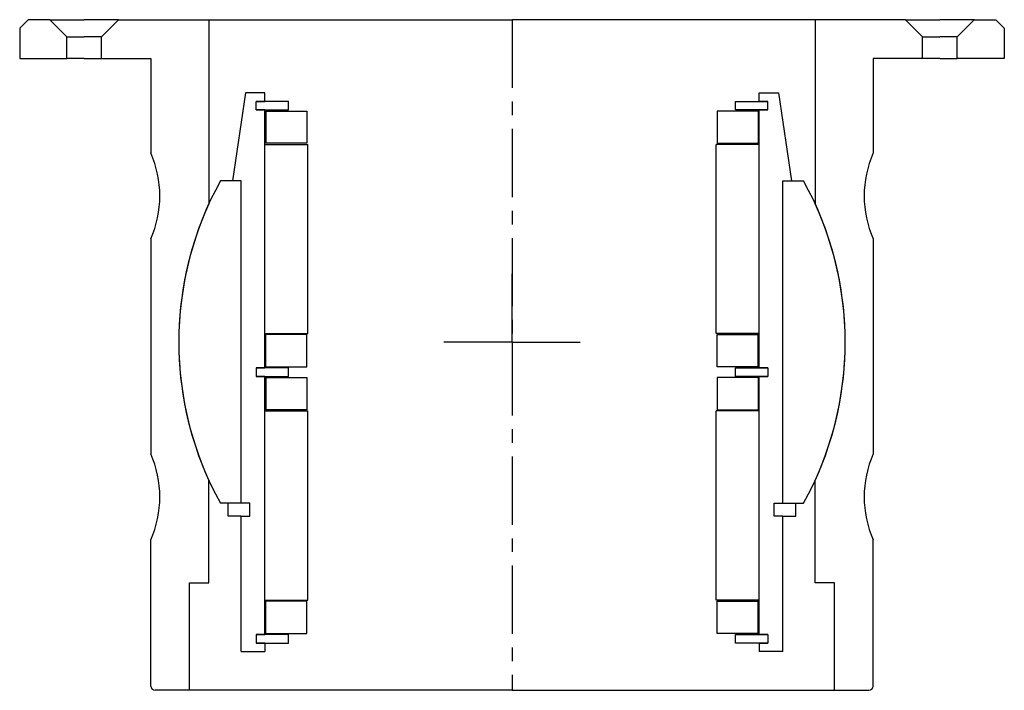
# Model space of a CAD drawing. Header units: millimetres. Extents: x -115 to 114, y -156 to 0.
import ezdxf

# ---------------------------------------------------------------- set-up
doc = ezdxf.new("R2010")
doc.units = ezdxf.units.MM
doc.header["$LTSCALE"] = 0.5
doc.header["$MEASUREMENT"] = 0
doc.linetypes.add('CENTER', pattern=[50.8, 31.75, -6.35, 6.35, -6.35])
doc.layers.get('0').update_dxf_attribs({"linetype": 'CONTINUOUS'})
doc.layers.add('Center', color=1, linetype='CENTER')

# ---------------------------------------------------------------- blocks, each defined once
blk = doc.blocks.new('M29-110 & M25-110')
for p, q in [((-114.5, -2), (-112.5, 0)), ((-107.5, 0), (-112.5, 0)), ((-103.5, -4), (-107.5, 0)), ((-107.5, 0), (-99.5, 0)), ((-91.5, 0), (-99.5, 0)), ((-95.5, -4), (-91.5, 0)), ((-91.5, 0), (0, 0)), ((-70.5, 0), (-70.5, -42.81)), ((91.5, 0), (0, 0)), ((70.5, 0), (70.5, -42.81)), ((91.5, 0), (99.5, 0)), ((95.5, -4), (91.5, 0)), ((107.5, 0), (99.5, 0)), ((103.5, -4), (107.5, 0)), ((107.5, 0), (112.5, 0)), ((114.5, -2), (112.5, 0)), ((-114.5, -2), (-114.5, -9)), ((114.5, -2), (114.5, -9)), ((-103.5, -4), (-99.5, -4)), ((-103.5, -9), (-103.5, -4)), ((-95.5, -4), (-99.5, -4)), ((-95.5, -9), (-95.5, -4)), ((95.5, -9), (95.5, -4)), ((95.5, -4), (99.5, -4)), ((103.5, -4), (99.5, -4)), ((103.5, -9), (103.5, -4)), ((-114.5, -9), (-103.5, -9)), ((-99.5, -9), (-103.5, -9)), ((-99.5, -9), (-95.5, -9)), ((-95.5, -9), (-84, -9)), ((-84, -9), (-84, -31)), ((95.5, -9), (84, -9)), ((84, -9), (84, -31)), ((99.5, -9), (95.5, -9)), ((99.5, -9), (103.5, -9)), ((114.5, -9), (103.5, -9)), ((-84, -51), (-84, -101)), ((84, -51), (84, -101)), ((-70.5, -131), (-70.5, -107.19)), ((70.5, -131), (70.5, -107.19)), ((-84, -155), (-84, -121)), ((84, -155), (84, -121)), ((-75, -156), (-75, -131)), ((-75, -131), (-70.5, -131)), ((75, -131), (70.5, -131)), ((75, -156), (75, -131)), ((-75, -156), (-83, -156)), ((0, -156), (-75, -156)), ((0, -156), (75, -156)), ((75, -156), (83, -156))]:
    blk.add_line(p, q)
for centre, radius, start, end in [((-106.91, -41), 25, 336.4218, 23.5782), ((106.91, -41), 25, 156.4218, 203.5782), ((0, -75), 77.5, 155.4608, 204.5392), ((0, -75), 77.5, 335.4608, 24.5392), ((-106.91, -111), 25, 336.4218, 23.5782), ((106.91, -111), 25, 156.4218, 203.5782), ((-83, -155), 1, 180, 270), ((83, -155), 1, 270, 0)]:
    blk.add_arc(centre, radius, start, end)
at = {"layer": 'Center'}
blk.add_line((0, 0), (0, -156), dxfattribs=at)
blk = doc.blocks.new('M27-125 & M15-120 - dia95')
for p, q in [((-63, 72), (-63, 40.5)), ((-63, 72), (-57.5, 72)), ((-57.5, 70), (-57.5, 72)), ((63, 72), (57.5, 72)), ((57.5, 70), (57.5, 72)), ((63, 72), (63, 40.5)), ((-59.5, 68), (-59.5, 70)), ((-57.5, 70), (-59.5, 70)), ((-57.5, 70), (-59.5, 70)), ((-59.5, 70), (-52, 70)), ((-52, 70), (-52, 68)), ((59.5, 70), (52, 70)), ((52, 70), (52, 68)), ((57.5, 70), (59.5, 70)), ((57.5, 70), (59.5, 70)), ((59.5, 68), (59.5, 70)), ((-59.5, 68), (-57.5, 68)), ((-59.5, 68), (-57.5, 68)), ((-52, 68), (-59.5, 68)), ((-57.5, 68), (-57.5, 8)), ((-57.25, 67.75), (-57.25, 60.25)), ((-57.25, 67.75), (-47.75, 67.75)), ((-47.75, 67.75), (-47.75, 60.25)), ((57.25, 67.75), (47.75, 67.75)), ((47.75, 67.75), (47.75, 60.25)), ((52, 68), (59.5, 68)), ((57.25, 67.75), (57.25, 60.25)), ((59.5, 68), (57.5, 68)), ((59.5, 68), (57.5, 68)), ((57.5, 68), (57.5, 8)), ((-57.5, 60), (-47.5, 60)), ((-57.5, 60), (-57.5, 16)), ((-47.75, 60.25), (-57.25, 60.25)), ((-47.5, 60), (-47.5, 16)), ((47.5, 60), (47.5, 16)), ((57.5, 60), (47.5, 60)), ((47.75, 60.25), (57.25, 60.25)), ((57.5, 60), (57.5, 16)), ((-63, 40.5), (-66, 40.5)), ((-66, 40.5), (-66, 37.5)), ((-63, 40.5), (-61, 40.5)), ((-61, 40.5), (-61, 37.5)), ((61, 40.5), (61, 37.5)), ((63, 40.5), (61, 40.5)), ((63, 40.5), (66, 40.5)), ((66, 40.5), (66, 37.5)), ((-63, 37.5), (-67.82, 37.5)), ((-63, 37.5), (-63, -37.5)), ((-63, 37.5), (-63, -37.5)), ((-61, 37.5), (-63, 37.5)), ((61, 37.5), (63, 37.5)), ((63, 37.5), (63, -37.5)), ((63, 37.5), (63, -37.5)), ((63, 37.5), (67.82, 37.5)), ((-57.5, 16), (-47.5, 16)), ((-47.75, 15.75), (-57.25, 15.75)), ((-57.25, 8.25), (-57.25, 15.75)), ((-47.75, 8.25), (-47.75, 15.75)), ((57.5, 16), (47.5, 16)), ((47.75, 8.25), (47.75, 15.75)), ((47.75, 15.75), (57.25, 15.75)), ((57.25, 8.25), (57.25, 15.75)), ((-59.5, 6), (-59.5, 8)), ((-57.5, 8), (-59.5, 8)), ((-57.5, 8), (-59.5, 8)), ((-59.5, 8), (-52, 8)), ((-57.25, 8.25), (-47.75, 8.25)), ((-52, 8), (-52, 6)), ((57.25, 8.25), (47.75, 8.25)), ((59.5, 8), (52, 8)), ((52, 8), (52, 6)), ((57.5, 8), (59.5, 8)), ((57.5, 8), (59.5, 8)), ((59.5, 6), (59.5, 8)), ((-57.5, 6), (-59.5, 6)), ((-59.5, 6), (-57.5, 6)), ((-52, 6), (-59.5, 6)), ((-57.5, 6), (-57.5, -54)), ((-57.25, 5.75), (-47.75, 5.75)), ((-57.25, 5.75), (-57.25, -1.75)), ((-47.75, 5.75), (-47.75, -1.75)), ((47.75, 5.75), (47.75, -1.75)), ((57.25, 5.75), (47.75, 5.75)), ((52, 6), (59.5, 6)), ((57.25, 5.75), (57.25, -1.75)), ((59.5, 6), (57.5, 6)), ((57.5, 6), (59.5, 6)), ((57.5, 6), (57.5, -54)), ((-57.5, -2), (-57.5, -46)), ((-57.5, -2), (-47.5, -2)), ((-47.75, -1.75), (-57.25, -1.75)), ((-47.5, -2), (-47.5, -46)), ((57.5, -2), (47.5, -2)), ((47.5, -2), (47.5, -46)), ((47.75, -1.75), (57.25, -1.75)), ((57.5, -2), (57.5, -46)), ((-63, -37.5), (-67.82, -37.5)), ((-62, -58), (-65, -37.5)), ((-63, -37.5), (-65, -37.5)), ((62, -58), (65, -37.5)), ((63, -37.5), (65, -37.5)), ((63, -37.5), (67.82, -37.5)), ((-57.5, -46), (-47.5, -46)), ((-57.25, -53.75), (-57.25, -46.25)), ((-47.75, -46.25), (-57.25, -46.25)), ((-47.75, -53.75), (-47.75, -46.25)), ((57.5, -46), (47.5, -46)), ((47.75, -46.25), (57.25, -46.25)), ((47.75, -53.75), (47.75, -46.25)), ((57.25, -53.75), (57.25, -46.25)), ((-59.5, -54), (-52, -54)), ((-57.5, -54), (-59.5, -54)), ((-59.5, -54), (-59.5, -56)), ((-57.5, -54), (-59.5, -54)), ((-57.25, -53.75), (-47.75, -53.75)), ((-52, -54), (-52, -56)), ((57.25, -53.75), (47.75, -53.75)), ((52, -54), (52, -56)), ((59.5, -54), (52, -54)), ((57.5, -54), (59.5, -54)), ((57.5, -54), (59.5, -54)), ((59.5, -54), (59.5, -56)), ((-52, -56), (-59.5, -56)), ((-59.5, -56), (-57.5, -56)), ((-59.5, -56), (-57.5, -56)), ((-57.5, -56), (-57.5, -58)), ((52, -56), (59.5, -56)), ((59.5, -56), (57.5, -56)), ((57.5, -56), (57.5, -58)), ((59.5, -56), (57.5, -56)), ((-57.5, -58), (-62, -58)), ((57.5, -58), (62, -58))]:
    blk.add_line(p, q)
for start, end in [(151.0615, 208.9385), (331.0615, 28.9385)]:
    blk.add_arc((0, 0), 77.5, start, end)
at = {"layer": 'Center'}
for q in [(0, 18.34), (-17.84, 0), (0, -18.34), (18.34, 0)]:
    blk.add_line((0, 0), q, dxfattribs=at)

msp = doc.modelspace()

# ---------------------------------------------------------------- block references
msp.add_blockref('M29-110 & M25-110', (0, 0))
at = {"rotation": 180}
msp.add_blockref('M27-125 & M15-120 - dia95', (0, -75), dxfattribs=at)

doc.saveas('drawing.dxf')
